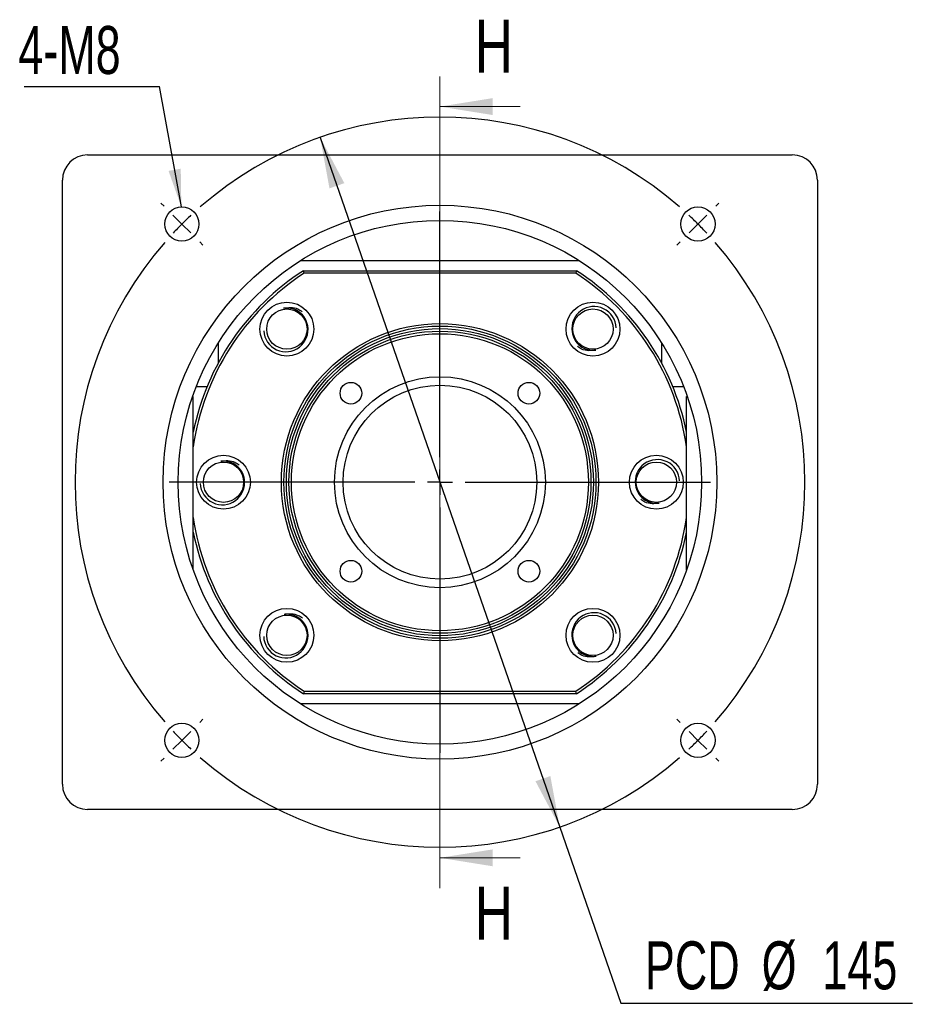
# Paper-space layout 'MBCS40-G' of a CAD drawing. Header units: millimetres. Extents: x 29 to 293, y 3 to 204.
# Tile 1 of 5: x 29 to 89, y 18 to 83. Entities that reach past the tile are written whole.
import ezdxf

# ---------------------------------------------------------------- set-up
doc = ezdxf.new("R2010")
doc.units = ezdxf.units.MM
doc.layers.add('圖層0', color=7, linetype='Continuous')
doc.styles.add('SLDTEXTSTYLE0', font='TXT', dxfattribs={"width": 0.7})
doc.styles.add('SLDTEXTSTYLE2', font='TXT', dxfattribs={"width": 0.75})
doc.dimstyles.new('SLDDIMSTYLE1', dxfattribs={"dimtxt": 3.389974, "dimasz": 2.5, "dimexe": 0, "dimexo": 0.0625, "dimgap": 0.847493, "dimtad": 0, "dimtih": 1, "dimtoh": 1, "dimlfac": 3, "dimrnd": 1e-09, "dimzin": 12, "dimdsep": 46, "dimtxsty": 'SLDTEXTSTYLE0', "dimsah": 1, "dimcen": 0, "dimadec": 0, "dimazin": 3, "dimtfac": 1, "dimtmove": 0, "dimatfit": 3, "dimfxl": 1, "dimfrac": 2, "dimtolj": 1, "dimtzin": 12, "dimarcsym": 0})
doc.dimstyles.new('SLDDIMSTYLE2', dxfattribs={"dimtxt": 0.18, "dimasz": 2.5, "dimexe": 0, "dimexo": 0.0625, "dimgap": 0, "dimtad": 0, "dimtih": 1, "dimtoh": 1, "dimdec": 0, "dimrnd": 1e-09, "dimzin": 0, "dimdsep": 46, "dimtxsty": 'Standard', "dimsah": 1, "dimcen": 0.09, "dimadec": 0, "dimazin": 0, "dimtfac": 2.5, "dimtdec": 0, "dimtofl": 0, "dimtmove": 0, "dimatfit": 3, "dimfxl": 1, "dimfrac": 2, "dimtolj": 1, "dimtzin": 0, "dimarcsym": 0})

# ---------------------------------------------------------------- blocks, each defined once
blk = doc.blocks.new('_D_20')
at = {"layer": '圖層0', "color": 7}
for p, q in [((48.93, 75.642), (64.799, 29.988)), ((64.799, 29.988), (68.853, 18.326)), ((68.853, 18.326), (88.156, 18.326))]:
    blk.add_line(p, q, dxfattribs=at)
for points in [[(48.93, 75.642), (49.55, 72.269), (50.535, 72.612)], [(64.799, 29.988), (64.178, 33.362), (63.193, 33.019)]]:
    blk.add_solid(points, dxfattribs=at)
at = {"layer": '圖層0', "color": 7, "char_height": 3.175, "attachment_point": 1, "style": 'SLDTEXTSTYLE0'}
for s, insert in [('PCD', (70.44, 22.418)), ('%%c', (78.172, 22.418)), ('145', (82.194, 22.418))]:
    blk.add_mtext(s, dxfattribs=dict(at, insert=insert))
blk = doc.blocks.new('SW_NOTE_4')
at = {"layer": '圖層0', "color": 0}
blk.add_line((-8.965, 0), (0, 0), dxfattribs=at)
at = {"layer": '圖層0', "color": 0, "insert": (-9.353, 3.999), "char_height": 3.175, "attachment_point": 1, "style": 'SLDTEXTSTYLE0'}
blk.add_mtext('4-M8', dxfattribs=at)
blk = doc.blocks.new('SW_CENTERMARKSYMBOL_9')
at = {"layer": '圖層0', "color": 0}
for p, q in [((0, 1.667), (0, 17.922)), ((0, 0), (0, 0.833)), ((-1.667, 0), (-17.922, 0)), ((0, 0), (-0.833, 0)), ((0, 0), (0, -0.833)), ((0, 0), (0.833, 0)), ((1.667, 0), (17.922, 0)), ((0, -1.667), (0, -17.922))]:
    blk.add_line(p, q, dxfattribs=at)
blk = doc.blocks.new('SW_CENTERMARKSYMBOL_10')
at = {"layer": '圖層0', "color": 0}
for p, q in [((-35.355, 1.179), (-35.567, 1.391)), ((1.179, 1.179), (1.391, 1.391)), ((-17.088, -15.422), (-17.088, 0.833)), ((-34.177, 0), (-34.766, 0.589)), ((-34.177, 0), (-33.588, -0.589)), ((0, 0), (-0.589, -0.589)), ((0, 0), (0.589, 0.589)), ((-32.998, -1.179), (-32.786, -1.391)), ((-1.179, -1.179), (-1.391, -1.391)), ((-17.088, -17.088), (-17.088, -16.255)), ((-18.755, -17.088), (-35.01, -17.088)), ((-17.088, -17.088), (-17.922, -17.088)), ((-17.088, -17.088), (-17.088, -17.922)), ((-17.088, -17.088), (-16.255, -17.088)), ((-15.422, -17.088), (0.833, -17.088)), ((-17.088, -18.755), (-17.088, -35.01)), ((-32.998, -32.998), (-32.786, -32.786)), ((-1.179, -32.998), (-1.391, -32.786)), ((-34.177, -34.177), (-33.588, -33.588)), ((0, -34.177), (-0.589, -33.588)), ((-34.177, -34.177), (-34.766, -34.766)), ((0, -34.177), (0.589, -34.766)), ((-35.355, -35.355), (-35.567, -35.567)), ((1.179, -35.355), (1.391, -35.567))]:
    blk.add_line(p, q, dxfattribs=at)
for start, end in [(48.95143, 131.04857), (133.02428, 135), (45, 46.97572), (135, 136.97572), (43.02428, 45), (138.95143, 221.04857), (318.95143, 41.04857), (223.02428, 225), (315, 316.97572), (225, 226.97572), (313.02428, 315), (228.95143, 311.04857)]:
    blk.add_arc((-17.088, -17.088), 24.167, start, end, dxfattribs=at)

psp = doc.layouts.new('MBCS40-G')

# ---------------------------------------------------------------- linework, layer by layer
at = {"color": 7, "linetype": 'Continuous', "lineweight": 18}
for p, q in [((56.8643, 79.6821), (56.8643, 25.9487)), ((62.1843, 77.6821), (56.8643, 77.6821)), ((62.1843, 27.9487), (56.8643, 27.9487))]:
    psp.add_line(p, q, dxfattribs=at)
at = {"color": 7, "linetype": 'Continuous', "lineweight": 25}
for p, q in [((33.5309, 74.482), (80.1976, 74.482)), ((31.8643, 32.8154), (31.8643, 72.8154)), ((81.8643, 72.8154), (81.8643, 32.8154)), ((47.6267, 67.4821), (66.1019, 67.4821)), ((47.8211, 66.8154), (65.9074, 66.8154)), ((65.8581, 66.6487), (47.8704, 66.6487)), ((42.1976, 60.7316), (42.1976, 62.053)), ((71.5309, 62.053), (71.5309, 60.7316)), ((40.7294, 59.1487), (41.4478, 59.1487)), ((72.2807, 59.1487), (72.9991, 59.1487)), ((40.5309, 58.4821), (40.4834, 58.4821)), ((40.5309, 47.0131), (40.5309, 58.4821)), ((73.1976, 47.0131), (73.1976, 58.4821)), ((73.1976, 58.4821), (73.2451, 58.4821)), ((65.9074, 38.8154), (47.8211, 38.8154)), ((47.8704, 38.9821), (65.8581, 38.9821)), ((66.1019, 38.1487), (47.6267, 38.1487)), ((80.1976, 31.1487), (33.5309, 31.1487))]:
    psp.add_line(p, q, dxfattribs=at)
for centre, radius in [((56.8643, 52.8154), 18.3333), ((39.7758, 69.9038), 1.1333), ((73.9527, 69.9038), 1.1333), ((56.8643, 52.8154), 17.3333), ((46.7291, 62.9506), 1.7833), ((66.9995, 62.9506), 1.7833), ((46.7291, 62.9506), 1.3333), ((66.9995, 62.9506), 1.3333), ((56.8643, 52.8154), 10.5), ((56.8643, 52.8154), 10.3333), ((56.8643, 52.8154), 10.1667), ((56.8643, 52.8154), 10), ((56.8643, 52.8154), 9.8333), ((56.8643, 52.8154), 6.9833), ((50.9717, 58.7079), 0.7167), ((62.7568, 58.7079), 0.7167), ((56.8643, 52.8154), 6.4167), ((42.5309, 52.8154), 1.7833), ((42.5309, 52.8154), 1.3333), ((71.1976, 52.8154), 1.7833), ((71.1976, 52.8154), 1.3333), ((50.9717, 46.9228), 0.7167), ((62.7568, 46.9228), 0.7167), ((46.7291, 42.6802), 1.7833), ((66.9995, 42.6802), 1.7833), ((46.7291, 42.6802), 1.3333), ((66.9995, 42.6802), 1.3333), ((39.7758, 35.727), 1.1333), ((73.9527, 35.727), 1.1333)]:
    psp.add_circle(centre, radius, dxfattribs=at)
for centre, radius, start, end in [((33.5309, 72.8154), 1.6667, 90, 180), ((80.1976, 72.8154), 1.6667, 0, 90), ((56.8643, 52.8154), 16.6667, 122.85988, 168.521659), ((56.8643, 52.8154), 16.5, 123.030152, 171.849462), ((56.8643, 52.8154), 16.5, 8.150538, 56.969848), ((56.8643, 52.8154), 16.6667, 11.478341, 57.14012), ((67.0687, 62.9784), 1.4684, 2.155262, 188.293266), ((46.6605, 62.9212), 1.4684, 183.485375, 9.623421), ((71.2668, 52.8432), 1.4684, 2.155284, 188.293243), ((42.4617, 52.7876), 1.4684, 182.155284, 8.293243), ((56.8643, 52.8154), 16.5, 188.150538, 236.969848), ((56.8643, 52.8154), 16.5, 303.030152, 351.849462), ((56.8643, 52.8154), 16.6667, 191.478341, 237.14012), ((56.8643, 52.8154), 16.6667, 302.85988, 348.521659), ((67.068, 42.7096), 1.4684, 3.485375, 189.623421), ((46.6598, 42.6524), 1.4684, 182.155262, 8.293266), ((33.5309, 32.8154), 1.6667, 180, 270), ((80.1976, 32.8154), 1.6667, 270, 0)]:
    psp.add_arc(centre, radius, start, end, dxfattribs=at)
for points in [[(47.8704, 66.6487), (47.854, 66.7043), (47.8375, 66.7598), (47.8211, 66.8154)], [(65.9074, 66.8154), (65.891, 66.7598), (65.8746, 66.7043), (65.8581, 66.6487)], [(47.8704, 38.9821), (47.854, 38.9265), (47.8375, 38.8709), (47.8211, 38.8154)], [(65.9074, 38.8154), (65.891, 38.8709), (65.8746, 38.9265), (65.8581, 38.9821)]]:
    psp.add_open_spline(points, degree=3, dxfattribs=at)
for points, knots in [([(46.513, 64.3298), (46.6688, 64.3581), (46.9828, 64.415), (47.4185, 64.3308), (47.6424, 64.179), (47.7328, 64.1177)], [0, 0, 0, 0, 0.3698527, 0.7455695, 1, 1, 1, 1]), ([(48.1083, 63.1667), (48.0799, 63.3479), (48.0155, 63.5227), (47.8246, 63.835), (47.6979, 63.9722), (47.402, 64.1873), (47.2319, 64.2654), (46.9681, 64.329), (46.8776, 64.3417), (46.6947, 64.3492), (46.6036, 64.344), (46.513, 64.3298)], [0, 0, 0, 0, 0.25, 0.25, 0.5, 0.5, 0.75, 0.75, 0.875, 0.875, 1, 1, 1, 1]), ([(65.6156, 62.7666), (65.6398, 62.5847), (65.7, 62.4085), (65.8836, 62.0919), (66.0071, 61.9518), (66.298, 61.7298), (66.4663, 61.6478), (66.7285, 61.5781), (66.8187, 61.5633), (67.0014, 61.5516), (67.0925, 61.5546), (67.1835, 61.5667)], [0, 0, 0, 0, 0.25, 0.25, 0.5, 0.5, 0.75, 0.75, 0.875, 0.875, 1, 1, 1, 1]), ([(67.1835, 61.5667), (67.027, 61.5421), (66.7117, 61.4924), (66.2781, 61.5867), (66.0579, 61.7437), (65.9689, 61.8071)], [0, 0, 0, 0, 0.3698525, 0.7455695, 1, 1, 1, 1]), ([(42.3469, 54.1992), (42.5033, 54.2239), (42.8186, 54.2736), (43.2523, 54.1792), (43.4725, 54.0222), (43.5615, 53.9588)], [0, 0, 0, 0, 0.3698526, 0.7455698, 1, 1, 1, 1]), ([(43.9148, 52.9994), (43.8906, 53.1813), (43.8303, 53.3575), (43.6467, 53.6741), (43.5233, 53.8142), (43.2324, 54.0362), (43.0641, 54.1182), (42.8019, 54.1879), (42.7117, 54.2027), (42.529, 54.2144), (42.4379, 54.2113), (42.3469, 54.1992)], [0, 0, 0, 0, 0.25, 0.25, 0.5, 0.5, 0.75, 0.75, 0.875, 0.875, 1, 1, 1, 1]), ([(69.8137, 52.6314), (69.8379, 52.4495), (69.8982, 52.2733), (70.0818, 51.9567), (70.2053, 51.8166), (70.4961, 51.5946), (70.6644, 51.5126), (70.9266, 51.4429), (71.0168, 51.4281), (71.1995, 51.4164), (71.2906, 51.4194), (71.3816, 51.4315)], [0, 0, 0, 0, 0.25, 0.25, 0.5, 0.5, 0.75, 0.75, 0.875, 0.875, 1, 1, 1, 1]), ([(71.3816, 51.4315), (71.2252, 51.4069), (70.9099, 51.3572), (70.4763, 51.4515), (70.256, 51.6085), (70.167, 51.6719)], [0, 0, 0, 0, 0.3698526, 0.7455698, 1, 1, 1, 1]), ([(46.5451, 44.064), (46.7015, 44.0887), (47.0168, 44.1384), (47.4504, 44.044), (47.6707, 43.887), (47.7596, 43.8236)], [0, 0, 0, 0, 0.3698525, 0.7455695, 1, 1, 1, 1]), ([(48.1129, 42.8642), (48.0887, 43.0461), (48.0285, 43.2223), (47.8449, 43.5389), (47.7214, 43.679), (47.4305, 43.901), (47.2623, 43.983), (47, 44.0527), (46.9098, 44.0675), (46.7272, 44.0792), (46.636, 44.0761), (46.5451, 44.064)], [0, 0, 0, 0, 0.25, 0.25, 0.5, 0.5, 0.75, 0.75, 0.875, 0.875, 1, 1, 1, 1]), ([(65.6202, 42.4641), (65.6486, 42.2828), (65.713, 42.1081), (65.9039, 41.7958), (66.0306, 41.6586), (66.3265, 41.4435), (66.4966, 41.3653), (66.7604, 41.3018), (66.8509, 41.2891), (67.0338, 41.2816), (67.1249, 41.2868), (67.2155, 41.301)], [0, 0, 0, 0, 0.25, 0.25, 0.5, 0.5, 0.75, 0.75, 0.875, 0.875, 1, 1, 1, 1]), ([(67.2155, 41.301), (67.0597, 41.2727), (66.7457, 41.2157), (66.31, 41.3), (66.0861, 41.4518), (65.9957, 41.5131)], [0, 0, 0, 0, 0.3698527, 0.7455695, 1, 1, 1, 1])]:
    psp.add_open_spline(points, degree=3, knots=knots, dxfattribs=at)
at = {"color": 7, "linetype": 'Continuous', "lineweight": 18}
for points in [[(56.8643, 77.6821), (60.3643, 77.1221), (60.3643, 78.2421)], [(56.8643, 27.9487), (60.3643, 27.3887), (60.3643, 28.5087)]]:
    psp.add_solid(points, dxfattribs=at)

# ---------------------------------------------------------------- block references
at = {"layer": '圖層0', "color": 7}
for name, p in [('SW_NOTE_4', (38.3013, 79.0147)), ('SW_CENTERMARKSYMBOL_10', (73.9527, 69.9038)), ('SW_CENTERMARKSYMBOL_9', (56.8643, 52.8154))]:
    psp.add_blockref(name, p, dxfattribs=at)

# ---------------------------------------------------------------- texts
at = {"color": 7, "linetype": 'Continuous', "char_height": 3.5, "attachment_point": 1, "style": 'SLDTEXTSTYLE2'}
for insert in [(59.1712, 83.4342), (59.1712, 26.0332)]:
    psp.add_mtext('H', dxfattribs=dict(at, insert=insert))

# ---------------------------------------------------------------- dimensions: what is measured, and where the dimension line sits
at = {"layer": '圖層0', "color": 7}
dim = psp.add_diameter_dim_2p(p1=(64.7989, 29.9884), p2=(48.9296, 75.6423), text='PCD<>', dimstyle='SLDDIMSTYLE1', dxfattribs=at)
dim.commit()
dim.dimension.update_dxf_attribs({"geometry": '_D_20', "text_midpoint": (79.2981, 20.8626), "dimtype": 163})

# ---------------------------------------------------------------- leaders
psp.add_leader([(39.7399, 71.0366), (38.3013, 79.0147)], dimstyle='SLDDIMSTYLE2', dxfattribs=at)

doc.saveas('drawing.dxf')
